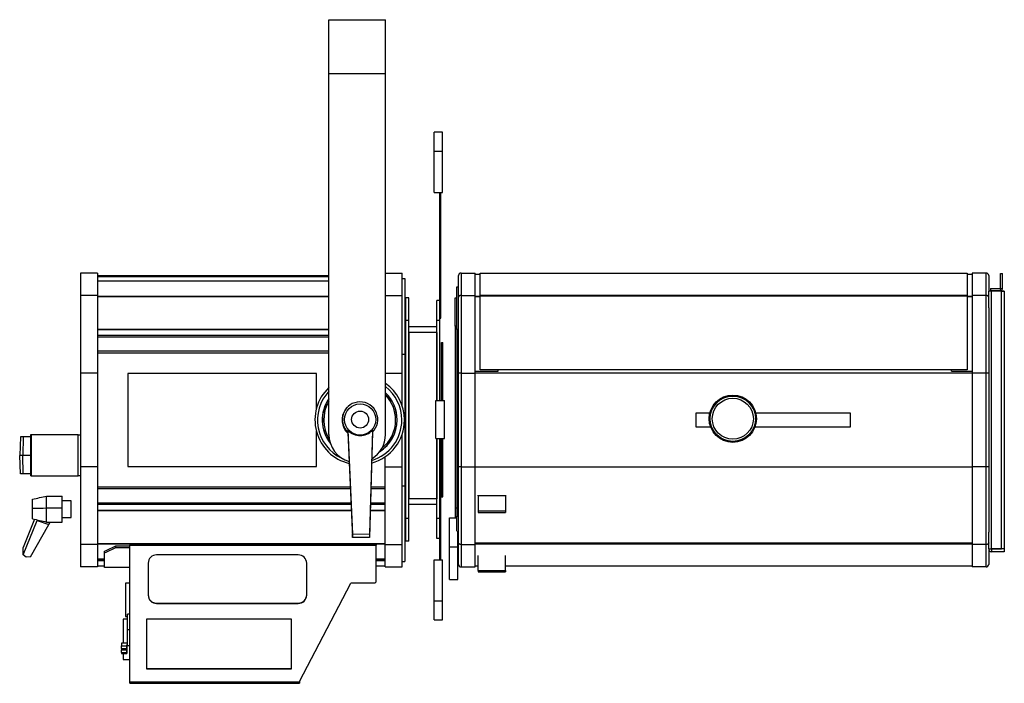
# Model space of a CAD drawing. Header units: millimetres. Extents: x 95 to 1438, y 98 to 1400.
# Tile 4 of 4: x 742 to 1438, y 931 to 1400. Entities that reach past the tile are written whole.
import ezdxf

# ---------------------------------------------------------------- set-up
doc = ezdxf.new("R2010")
doc.units = ezdxf.units.MM

msp = doc.modelspace()

# ---------------------------------------------------------------- linework, layer by layer
at = {"color": 7, "linetype": 'Continuous', "lineweight": 25}
for p, q in [((960.42, 1361.76), (960.42, 1399.76)), ((960.42, 1399.76), (1000.42, 1399.76)), ((1000.42, 1361.76), (1000.42, 1399.76)), ((960.42, 1361.76), (1000.42, 1361.76)), ((960.42, 1106.76), (960.42, 1361.76)), ((1000.42, 1106.76), (1000.42, 1361.76)), ((1040.79, 1320.26), (1034.79, 1320.26)), ((1034.79, 1306.76), (1034.79, 1320.26)), ((1040.79, 1306.76), (1040.79, 1320.26)), ((1034.79, 1306.76), (1040.79, 1306.76)), ((1034.79, 1277.76), (1034.79, 1306.76)), ((1040.79, 1277.76), (1040.79, 1306.76)), ((1034.79, 1277.76), (1040.79, 1277.76)), ((1038.79, 1233.63), (1038.79, 1277.76)), ((1039.59, 1233.63), (1039.59, 1277.76)), ((1038.79, 1233.63), (1039.59, 1233.63)), ((1038.79, 1201.27), (1038.79, 1233.63)), ((1039.59, 1188.88), (1039.59, 1233.63)), ((796.99, 1220.77), (784.99, 1220.77)), ((784.99, 1220.77), (784.99, 1204.99)), ((796.99, 1220.77), (796.99, 1204.99)), ((796.99, 1218.95), (960.42, 1218.95)), ((1000.42, 1220.77), (1012.09, 1220.77)), ((1012.09, 1204.99), (1012.09, 1220.77)), ((1051.99, 1203.68), (1051.99, 1218.97)), ((1053.79, 1220.77), (1053.79, 1204.99)), ((1053.79, 1220.77), (1063.79, 1220.77)), ((1063.79, 1204.99), (1063.79, 1220.77)), ((1063.79, 1219.97), (1067.29, 1219.97)), ((1067.29, 1220.77), (1411.29, 1220.77)), ((1067.29, 1205.13), (1067.29, 1220.77)), ((1411.29, 1220.77), (1411.29, 1205.13)), ((1411.29, 1219.97), (1414.79, 1219.97)), ((1424.79, 1220.77), (1414.79, 1220.77)), ((1414.79, 1220.77), (1414.79, 1204.99)), ((1424.79, 1204.99), (1424.79, 1220.77)), ((1426.59, 1218.97), (1426.59, 1207.85)), ((1434.8, 1209.86), (1434.92, 1220.35)), ((1434.92, 1220.35), (1436.42, 1220.34)), ((1436.3, 1209.84), (1436.42, 1220.34)), ((796.99, 1215.18), (960.42, 1215.18)), ((1012.09, 1216.97), (1014.09, 1216.97)), ((1014.09, 1216.97), (1014.09, 1163.47)), ((1050.79, 1210.97), (1051.99, 1210.97)), ((1050.79, 1180.97), (1050.79, 1210.97)), ((796.99, 1204.99), (784.99, 1204.99)), ((784.99, 1204.99), (784.99, 1149.97)), ((796.99, 1204.99), (796.99, 1149.97)), ((1000.42, 1204.99), (1012.09, 1204.99)), ((1012.09, 1149.97), (1012.09, 1204.99)), ((1051.99, 1149.97), (1051.99, 1203.68)), ((1053.79, 1204.99), (1053.79, 1149.97)), ((1053.79, 1204.99), (1063.79, 1204.99)), ((1063.79, 1149.97), (1063.79, 1204.99)), ((1067.29, 1204.75), (1067.29, 1205.13)), ((1067.29, 1205.13), (1411.29, 1205.13)), ((1067.29, 1152.44), (1067.29, 1204.75)), ((1067.29, 1204.75), (1411.29, 1204.75)), ((1411.29, 1205.13), (1411.29, 1204.75)), ((1411.29, 1204.75), (1411.29, 1152.44)), ((1414.79, 1204.99), (1414.79, 1149.97)), ((1424.79, 1204.99), (1414.79, 1204.99)), ((1424.79, 1149.97), (1424.79, 1204.99)), ((1428.59, 1207.96), (1426.59, 1207.96)), ((1428.59, 1207.85), (1426.59, 1207.85)), ((1426.59, 1196.28), (1426.59, 1207.85)), ((1427.78, 1209.93), (1427.77, 1208.43)), ((1427.77, 1208.43), (1434.77, 1208.35)), ((1427.78, 1209.93), (1434.79, 1209.85)), ((1428.59, 1207.85), (1428.59, 1207.96)), ((1428.59, 1207.96), (1428.59, 1207.96)), ((1435.59, 1207.96), (1428.59, 1207.96)), ((1428.59, 1025.85), (1428.59, 1207.85)), ((1435.59, 1207.85), (1428.59, 1207.85)), ((1434.79, 1209.85), (1434.77, 1208.35)), ((1434.8, 1209.86), (1436.3, 1209.84)), ((1437.59, 1207.96), (1435.59, 1207.96)), ((1435.59, 1207.96), (1435.59, 1207.85)), ((1435.59, 1207.96), (1435.59, 1207.96)), ((1435.59, 1025.85), (1435.59, 1207.85)), ((1435.59, 1207.85), (1437.59, 1207.85)), ((1437.59, 1207.96), (1437.59, 1207.85)), ((1437.59, 1207.85), (1437.59, 1025.85)), ((1016.79, 1203.27), (1014.79, 1203.27)), ((1014.79, 1187.27), (1014.79, 1203.27)), ((1016.79, 1187.27), (1016.79, 1203.27)), ((1038.79, 1201.27), (1036.79, 1201.27)), ((1036.79, 1187.27), (1036.79, 1201.27)), ((1038.79, 1187.27), (1038.79, 1201.27)), ((1049.59, 1203.27), (1050.79, 1203.27)), ((1049.59, 1183.27), (1049.59, 1203.27)), ((1426.59, 1196.28), (1426.59, 1149.97)), ((1016.79, 1187.27), (1014.79, 1187.27)), ((1014.79, 1047.27), (1014.79, 1187.27)), ((1016.79, 1047.27), (1016.79, 1187.27)), ((1036.79, 1182.7), (1016.79, 1182.7)), ((1038.79, 1187.27), (1036.79, 1187.27)), ((1036.79, 1130.77), (1036.79, 1187.27)), ((1038.79, 1188.88), (1039.59, 1188.88)), ((1038.79, 1130.77), (1038.79, 1187.27)), ((1050.79, 1183.27), (1049.59, 1183.27)), ((1049.59, 1183.27), (1049.59, 1054.78)), ((796.99, 1181.01), (960.42, 1181.01)), ((796.99, 1180.77), (960.42, 1180.77)), ((1036.79, 1178.7), (1016.79, 1178.7)), ((1016.79, 1178.7), (1016.79, 1061.27)), ((1036.79, 1178.7), (1036.79, 1130.77)), ((1051.99, 1180.97), (1050.79, 1180.97)), ((1050.79, 1180.97), (1050.79, 1048.97)), ((1040.09, 1171.77), (1040.89, 1171.77)), ((1040.09, 1130.77), (1040.09, 1171.77)), ((1040.89, 1130.77), (1040.89, 1171.77)), ((1012.09, 1163.47), (1014.09, 1163.47)), ((1014.09, 1163.47), (1014.09, 1070.47)), ((796.99, 1149.97), (784.99, 1149.97)), ((784.99, 1149.97), (784.99, 1083.97)), ((796.99, 1149.97), (796.99, 1083.97)), ((951.62, 1149.9), (818.34, 1149.9)), ((818.34, 1149.9), (818.34, 1084.15)), ((951.62, 1125), (951.62, 1149.9)), ((1012.09, 1127.21), (1012.09, 1149.97)), ((1053.79, 1149.97), (1051.99, 1149.97)), ((1051.99, 1083.97), (1051.99, 1149.97)), ((1053.79, 1149.97), (1063.79, 1149.97)), ((1053.79, 1149.97), (1053.79, 1083.97)), ((1063.79, 1151.48), (1079.91, 1151.48)), ((1063.79, 1151.47), (1079.91, 1151.47)), ((1063.79, 1150.32), (1414.79, 1150.32)), ((1063.79, 1083.97), (1063.79, 1149.97)), ((1411.29, 1152.44), (1067.29, 1152.44)), ((1067.29, 1152.44), (1067.29, 1152.42)), ((1411.29, 1152.42), (1067.29, 1152.42)), ((1079.91, 1151.48), (1079.91, 1152.42)), ((1079.91, 1151.48), (1079.91, 1151.47)), ((1400.29, 1151.48), (1400.29, 1152.42)), ((1400.29, 1151.48), (1400.29, 1151.47)), ((1400.29, 1151.48), (1414.79, 1151.48)), ((1400.29, 1151.47), (1414.79, 1151.47)), ((1411.29, 1152.44), (1411.29, 1152.42)), ((1424.79, 1149.97), (1414.79, 1149.97)), ((1414.79, 1149.97), (1414.79, 1083.97)), ((1426.59, 1149.97), (1424.79, 1149.97)), ((1424.79, 1083.97), (1424.79, 1149.97)), ((1426.59, 1149.97), (1426.59, 1083.97)), ((1036.09, 1130.77), (1042.09, 1130.77)), ((1036.09, 1103.77), (1036.09, 1130.77)), ((1042.09, 1103.77), (1042.09, 1130.77)), ((972.13, 1124.38), (973.5, 1125.95)), ((1219.79, 1111.82), (1219.79, 1122.12)), ((1219.79, 1122.12), (1229.63, 1122.12)), ((1261.95, 1122.12), (1328.79, 1122.12)), ((1328.79, 1122.12), (1328.79, 1111.82)), ((750.18, 1106.47), (749.67, 1106.47)), ((749.67, 1106.47), (749.67, 1077.47)), ((750.18, 1106.47), (750.18, 1077.47)), ((783.21, 1106.47), (750.18, 1106.47)), ((783.21, 1077.47), (783.21, 1106.47)), ((783.21, 1106.47), (784.99, 1106.47)), ((951.62, 1084.15), (951.62, 1108.94)), ((973.84, 1108.23), (977.14, 1033.82)), ((973.92, 1109.68), (977.12, 1036.4)), ((991.17, 1109.81), (989.12, 1036.5)), ((991.27, 1108.37), (989.14, 1033.91)), ((1012.09, 1083.97), (1012.09, 1106.72)), ((1230.22, 1111.82), (1219.79, 1111.82)), ((1328.79, 1111.82), (1261.36, 1111.82)), ((742.45, 1104.97), (741.99, 1091.97)), ((744.47, 1104.97), (742.45, 1104.97)), ((744.47, 1104.97), (744.22, 1091.97)), ((749.67, 1104.97), (744.47, 1104.97)), ((1036.09, 1103.77), (1042.09, 1103.77)), ((1036.79, 1047.27), (1036.79, 1103.77)), ((1036.79, 1103.77), (1036.79, 1061.27)), ((1038.79, 1047.27), (1038.79, 1103.77)), ((1039.59, 1035.85), (1039.59, 1103.77)), ((1040.09, 1068.42), (1040.09, 1103.77)), ((1040.89, 1068.42), (1040.89, 1103.77)), ((742.45, 1078.97), (741.99, 1091.97)), ((744.22, 1091.97), (741.99, 1091.97)), ((744.47, 1078.97), (744.22, 1091.97)), ((749.67, 1091.97), (744.22, 1091.97)), ((1000.09, 1083.97), (1000.09, 1090.92)), ((744.47, 1078.97), (742.45, 1078.97)), ((749.67, 1078.97), (744.47, 1078.97)), ((796.99, 1083.97), (784.99, 1083.97)), ((784.99, 1083.97), (784.99, 1028.95)), ((796.99, 1083.97), (796.99, 1028.95)), ((818.34, 1084.15), (951.62, 1084.15)), ((1000.09, 1083.97), (1012.09, 1083.97)), ((1000.09, 1028.95), (1000.09, 1083.97)), ((1012.09, 1028.95), (1012.09, 1083.97)), ((1051.99, 1033.05), (1051.99, 1083.97)), ((1053.79, 1083.97), (1051.99, 1083.97)), ((1053.79, 1083.97), (1053.79, 1028.95)), ((1053.79, 1083.97), (1063.79, 1083.97)), ((1063.79, 1028.95), (1063.79, 1083.97)), ((1414.79, 1083.97), (1414.79, 1028.95)), ((1424.79, 1083.97), (1414.79, 1083.97)), ((1424.79, 1028.95), (1424.79, 1083.97)), ((1426.59, 1083.97), (1424.79, 1083.97)), ((1426.59, 1083.97), (1426.59, 1037.66)), ((750.18, 1077.47), (749.67, 1077.47)), ((750.18, 1077.47), (783.21, 1077.47)), ((784.99, 1077.47), (783.21, 1077.47)), ((1012.09, 1070.47), (1014.09, 1070.47)), ((1014.09, 1070.47), (1014.09, 1016.97)), ((1040.09, 1068.42), (1040.09, 1062.77)), ((1040.09, 1068.42), (1040.89, 1068.42)), ((1040.89, 1062.77), (1040.89, 1068.42)), ((751.04, 1054.59), (751.04, 1060.95)), ((761.04, 1054.78), (761.04, 1063.21)), ((761.04, 1063.21), (772.04, 1063.21)), ((772.04, 1054.78), (772.04, 1063.21)), ((778.29, 1059.91), (772.04, 1059.91)), ((778.29, 1050.23), (778.29, 1059.91)), ((1036.79, 1061.27), (1016.79, 1061.27)), ((1040.09, 1062.77), (1040.89, 1062.77)), ((1065.79, 1063.37), (1065.79, 1063.76)), ((1065.79, 1063.37), (1065.79, 1052.76)), ((1085.29, 1063.37), (1065.79, 1063.37)), ((1085.29, 1063.76), (1085.29, 1063.37)), ((1085.29, 1063.37), (1085.29, 1052.76)), ((751.04, 1047.12), (751.04, 1054.59)), ((761.04, 1044.85), (761.04, 1054.78)), ((761.04, 1054.78), (772.04, 1054.78)), ((772.04, 1044.85), (772.04, 1054.78)), ((796.99, 1053.17), (976.28, 1053.17)), ((796.99, 1052.93), (976.29, 1052.93)), ((989.68, 1052.93), (1000.09, 1052.93)), ((989.69, 1053.17), (1000.09, 1053.17)), ((1036.79, 1057.27), (1016.79, 1057.27)), ((1049.59, 1054.78), (1050.79, 1054.78)), ((1049.59, 1054.78), (1049.59, 1047.74)), ((1065.79, 1052.76), (1085.29, 1052.76)), ((1065.79, 1052.76), (1065.79, 1051.7)), ((1065.79, 1051.7), (1085.29, 1051.7)), ((1085.29, 1052.76), (1085.29, 1051.7)), ((752.35, 1046.83), (744.53, 1026.95)), ((744.53, 1021.73), (754.42, 1045.86)), ((754.6, 1046.32), (754.42, 1045.86)), ((754.42, 1045.86), (762.63, 1043.2)), ((761.04, 1044.85), (772.04, 1044.85)), ((762.63, 1043.2), (763.55, 1044.85)), ((772.04, 1048.16), (778.29, 1048.16)), ((778.29, 1048.16), (778.29, 1050.23)), ((1016.79, 1047.27), (1014.79, 1047.27)), ((1014.79, 1031.27), (1014.79, 1047.27)), ((1016.79, 1031.27), (1016.79, 1047.27)), ((1038.79, 1047.27), (1036.79, 1047.27)), ((1036.79, 1033.27), (1036.79, 1047.27)), ((1038.79, 1033.27), (1038.79, 1047.27)), ((1045.59, 1047.74), (1050.79, 1047.74)), ((1045.59, 1027.24), (1045.59, 1047.74)), ((1050.79, 1048.97), (1051.99, 1048.97)), ((1050.79, 1038.33), (1050.79, 1048.97)), ((749.61, 1020.32), (762.63, 1043.2)), ((977.12, 1036.4), (989.12, 1036.5)), ((989.12, 1036.5), (989.14, 1033.91)), ((1051.59, 1027.24), (1051.59, 1038.33)), ((1426.59, 1025.85), (1426.59, 1037.66)), ((977.14, 1033.82), (977.12, 1036.4)), ((989.14, 1033.91), (977.14, 1033.82)), ((1016.79, 1031.27), (1014.79, 1031.27)), ((1038.79, 1033.27), (1036.79, 1033.27)), ((1038.79, 1035.85), (1039.59, 1035.85)), ((1038.79, 1018.27), (1038.79, 1033.27)), ((1039.59, 1018.27), (1039.59, 1035.85)), ((1051.99, 1028.59), (1051.99, 1033.05)), ((744.53, 1021.73), (744.53, 1026.95)), ((796.99, 1028.95), (784.99, 1028.95)), ((784.99, 1028.95), (784.99, 1013.17)), ((796.99, 1028.95), (796.99, 1013.17)), ((801.99, 1023.18), (801.99, 1024.31)), ((801.99, 1012.72), (801.99, 1023.18)), ((809.99, 1026.98), (809.99, 1028.06)), ((809.99, 1028.06), (819.74, 1028.06)), ((809.99, 1026.98), (819.74, 1026.98)), ((819.74, 1028.72), (819.74, 1028.52)), ((819.74, 1028.72), (993.94, 1028.72)), ((819.74, 1028.52), (993.94, 1028.52)), ((819.74, 932.04), (819.74, 1028.52)), ((993.94, 1028.72), (993.94, 1028.52)), ((993.94, 1002.67), (993.94, 1028.52)), ((1000.09, 1028.95), (1012.09, 1028.95)), ((1000.09, 1013.17), (1000.09, 1028.95)), ((1012.09, 1013.17), (1012.09, 1028.95)), ((1045.59, 1004.19), (1045.59, 1027.24)), ((1045.59, 1027.24), (1051.59, 1027.24)), ((1051.59, 1028.59), (1051.99, 1028.59)), ((1051.59, 1004.19), (1051.59, 1027.24)), ((1051.59, 1022.97), (1051.99, 1022.97)), ((1051.99, 1014.97), (1051.99, 1028.59)), ((1053.79, 1028.95), (1063.79, 1028.95)), ((1053.79, 1028.95), (1053.79, 1013.17)), ((1063.79, 1013.17), (1063.79, 1028.95)), ((1424.79, 1028.95), (1414.79, 1028.95)), ((1414.79, 1028.95), (1414.79, 1013.17)), ((1424.79, 1013.17), (1424.79, 1028.95)), ((1426.59, 1025.85), (1428.59, 1025.85)), ((1426.59, 1025.85), (1426.59, 1014.97)), ((1428.59, 1025.85), (1435.59, 1025.85)), ((1437.59, 1025.85), (1428.59, 1025.85)), ((1428.59, 1025.85), (1428.59, 1023.85)), ((1437.59, 1023.85), (1428.59, 1023.85)), ((1437.59, 1025.85), (1435.59, 1025.85)), ((1437.59, 1025.85), (1437.59, 1025.85)), ((1437.59, 1025.85), (1437.59, 1023.85)), ((746.54, 1019.93), (744.53, 1021.73)), ((749.61, 1020.32), (746.54, 1019.93)), ((796.99, 1018.76), (801.99, 1018.76)), ((796.99, 1018.74), (801.99, 1018.74)), ((796.99, 1017.78), (801.99, 1017.78)), ((832.74, 1015.78), (832.74, 993.24)), ((938.74, 1021.66), (838.74, 1021.66)), ((944.74, 993.24), (944.74, 1015.78)), ((993.94, 1018.76), (1000.09, 1018.76)), ((993.94, 1018.74), (1000.09, 1018.74)), ((993.94, 1017.78), (1000.09, 1017.78)), ((1012.09, 1016.97), (1014.09, 1016.97)), ((1034.79, 1018.27), (1040.79, 1018.27)), ((1034.79, 989.27), (1034.79, 1018.27)), ((1040.79, 989.27), (1040.79, 1018.27)), ((1065.79, 1010.69), (1065.79, 1021.23)), ((1085.29, 1010.69), (1085.29, 1021.23)), ((796.99, 1013.17), (784.99, 1013.17)), ((796.99, 1013.97), (801.99, 1013.97)), ((819.74, 1012.72), (801.99, 1012.72)), ((993.94, 1013.97), (1000.09, 1013.97)), ((1000.09, 1013.17), (1012.09, 1013.17)), ((1053.79, 1013.17), (1063.79, 1013.17)), ((1063.79, 1013.97), (1065.79, 1013.97)), ((1065.79, 1010.69), (1085.29, 1010.69)), ((1065.79, 1010.69), (1065.79, 1009.63)), ((1065.79, 1009.63), (1085.29, 1009.63)), ((1085.29, 1013.97), (1414.79, 1013.97)), ((1085.29, 1010.69), (1085.29, 1009.63)), ((1424.79, 1013.17), (1414.79, 1013.17)), ((819.74, 1001.72), (816.74, 1001.72)), ((816.74, 1001.72), (816.74, 978.12)), ((939.74, 932.22), (975.94, 1001.69)), ((992.94, 1001.69), (975.94, 1001.69)), ((992.94, 1001.69), (993.94, 1002.67)), ((1045.59, 1004.19), (1051.59, 1004.19)), ((1034.79, 975.77), (1034.79, 989.27)), ((1034.79, 989.27), (1040.79, 989.27)), ((1040.79, 975.77), (1040.79, 989.27)), ((838.74, 987.56), (938.74, 987.56)), ((838.74, 987.56), (838.74, 987.36)), ((838.74, 987.36), (938.74, 987.36)), ((938.74, 987.56), (938.74, 987.36)), ((818.04, 976.12), (815.04, 976.12)), ((815.04, 976.12), (815.04, 959.29)), ((816.74, 978.12), (818.04, 978.12)), ((819.74, 979.72), (818.04, 979.72)), ((818.04, 968.72), (818.04, 979.72)), ((831.49, 976.14), (831.49, 941.26)), ((934, 976.14), (831.49, 976.14)), ((934, 941.26), (934, 976.14)), ((1034.79, 975.77), (1040.79, 975.77)), ((818.04, 958.01), (818.04, 968.72)), ((818.04, 959.29), (813.84, 959.29)), ((813.84, 959.29), (813.84, 957.47)), ((813.84, 955.47), (813.84, 957.47)), ((813.84, 957.47), (817.64, 957.47)), ((813.84, 955.47), (817.64, 955.47)), ((813.84, 955.47), (813.84, 954.65)), ((813.84, 952.8), (813.84, 954.65)), ((813.84, 954.65), (817.64, 954.65)), ((817.64, 958.01), (817.64, 957.72)), ((817.64, 958.01), (818.04, 958.01)), ((817.64, 957.47), (817.64, 958.01)), ((817.64, 957.72), (819.74, 957.72)), ((817.64, 955.47), (817.64, 957.47)), ((817.64, 957.47), (817.64, 955.47)), ((817.64, 955.47), (817.64, 954.65)), ((817.64, 952.8), (817.64, 954.65)), ((817.64, 954.65), (817.64, 952.8)), ((818.14, 957.62), (818.14, 957.72)), ((818.14, 957.62), (819.74, 957.62)), ((813.84, 952.8), (817.64, 952.8)), ((813.84, 952.8), (813.84, 952.07)), ((813.84, 952.07), (817.64, 952.07)), ((815.04, 952.07), (815.04, 947.72)), ((815.04, 947.72), (819.74, 947.72)), ((817.64, 952.8), (817.64, 952.07)), ((831.49, 941.46), (934, 941.46)), ((831.49, 941.26), (934, 941.26)), ((939.74, 932.04), (939.74, 932.22)), ((819.74, 932.04), (939.74, 932.04)), ((819.74, 930.92), (819.74, 932.04)), ((819.74, 930.92), (939.74, 930.92)), ((939.74, 932.04), (939.74, 930.92))]:
    msp.add_line(p, q, dxfattribs=at)
at = {"color": 8, "linetype": 'Continuous', "lineweight": 25}
for p, q in [((960.42, 1218.03), (796.99, 1218.03)), ((796.99, 1204.53), (960.42, 1204.53)), ((796.99, 1204.21), (960.42, 1204.21)), ((1063.79, 1204.53), (1067.29, 1204.53)), ((1063.79, 1204.21), (1067.29, 1204.21)), ((1411.29, 1204.53), (1414.79, 1204.53)), ((1411.29, 1204.21), (1414.79, 1204.21)), ((1428.59, 1207.85), (1428.59, 1207.96)), ((1435.59, 1207.96), (1435.59, 1207.85)), ((796.99, 1176.78), (960.42, 1176.78)), ((960.42, 1175.43), (796.99, 1175.43)), ((796.99, 1165.73), (960.42, 1165.73)), ((960.42, 1164.28), (796.99, 1164.28)), ((1000.42, 1149.97), (1012.09, 1149.97)), ((1063.79, 1083.97), (1414.79, 1083.97)), ((796.99, 1069.65), (975.55, 1069.65)), ((975.61, 1068.2), (796.99, 1068.2)), ((1000.09, 1068.2), (990.12, 1068.2)), ((990.16, 1069.65), (1000.09, 1069.65)), ((796.99, 1058.51), (976.04, 1058.51)), ((989.84, 1058.51), (1000.09, 1058.51)), ((976.1, 1057.15), (796.99, 1057.15)), ((1000.09, 1057.15), (989.8, 1057.15)), ((796.99, 1029.73), (1000.09, 1029.73)), ((1414.79, 1029.93), (1063.79, 1029.93)), ((796.99, 1029.41), (1000.09, 1029.41)), ((1414.79, 1029.28), (1063.79, 1029.28)), ((1428.59, 1025.85), (1428.59, 1025.85)), ((819.74, 968.72), (818.04, 968.72))]:
    msp.add_line(p, q, dxfattribs=at)
at = {"color": 7, "linetype": 'Continuous', "lineweight": 25}
for centre, radius in [((1245.79, 1117.87), 16.71), ((1245.79, 1117.87), 16), ((982.48, 1117.26), 11), ((1245.79, 1117.87), 14.5), ((982.48, 1117.26), 6)]:
    msp.add_circle(centre, radius, dxfattribs=at)
for centre, radius, start, end in [((1053.79, 1218.97), 1.8, 90, 180), ((1424.79, 1218.97), 1.8, 0, 90), ((1434.79, 1209.86), 1.51, 269.3338, 359.3338), ((1434.79, 1209.86), 0.01, 269.3338, 359.3338), ((982.19, 1116.97), 31.61, 0, 54.76984), ((982.19, 1116.97), 31.61, 133.52678, 256.49633), ((982.19, 1116.97), 29.79, 136.93608, 244.77545), ((982.19, 1116.97), 29.79, 0, 52.26881), ((982.19, 1116.97), 26.39, 0, 46.29907), ((982.19, 1116.97), 26.39, 145.57142, 217.7819), ((982.48, 1117.26), 12.5, 314.32946, 226.56979), ((982.19, 1116.97), 12.5, 143.63558, 228.20918), ((982.19, 1116.97), 31.61, 285.50788, 0), ((982.19, 1116.97), 29.79, 286.58666, 0), ((982.19, 1116.97), 26.39, 302.56573, 0), ((980.42, 1106.76), 20, 180, 253.52184), ((980.42, 1106.76), 20, 301.02135, 0), ((1428.59, 1025.85), 2, 180, 270), ((1428.59, 1025.85), 0.001, 180, 270), ((838.68, 1015.72), 5.94, 89.42509, 179.41311), ((938.8, 1015.72), 5.94, 0.58682, 90.57498), ((1053.79, 1014.97), 1.8, 180, 270), ((1424.79, 1014.97), 1.8, 270, 0), ((838.68, 993.5), 5.94, 180.58692, 270.57488), ((838.68, 993.3), 5.94, 180.58693, 270.57494), ((938.8, 993.5), 5.94, 269.42505, 359.41315), ((938.8, 993.3), 5.94, 269.42499, 359.41314)]:
    msp.add_arc(centre, radius, start, end, dxfattribs=at)
at = {"color": 8, "linetype": 'Continuous', "lineweight": 25}
for radius, start, end in [(26.48, 0, 46.49247), (25.39, 0, 44.10172), (26.48, 145.27681, 218.33026), (25.39, 149.01677, 212.17701), (26.48, 302.01737, 0), (25.39, 308.17062, 0)]:
    msp.add_arc((982.19, 1116.97), radius, start, end, dxfattribs=at)
at = {"color": 7, "linetype": 'Continuous', "lineweight": 25}
msp.add_ellipse((982.48, 1117.55), major_axis=(-0.09, 11.63), ratio=0.999694, start_param=2.305876, end_param=3.977309, dxfattribs=at)
for points, knots in [([(1053.79, 1204.99), (1053.75, 1204.99), (1053.67, 1204.98), (1053.55, 1204.98), (1053.43, 1204.96), (1053.31, 1204.94), (1053.14, 1204.9), (1052.92, 1204.83), (1052.67, 1204.71), (1052.45, 1204.56), (1052.21, 1204.33), (1052.03, 1204.04), (1051.99, 1203.79), (1051.99, 1203.68), (1051.99, 1203.68)], [0, 0, 0, 0, 0.042516, 0.085039, 0.127584, 0.170162, 0.212777, 0.317813, 0.42324, 0.527901, 0.633015, 0.844386, 0.994175, 1, 1, 1, 1]), ([(1426.59, 1203.68), (1426.59, 1203.71), (1426.59, 1203.76), (1426.58, 1203.85), (1426.55, 1203.97), (1426.49, 1204.12), (1426.33, 1204.38), (1426.02, 1204.67), (1425.59, 1204.87), (1425.21, 1204.96), (1424.97, 1204.98), (1424.83, 1204.99), (1424.79, 1204.99)], [0, 0, 0, 0, 0.040991, 0.081968, 0.122926, 0.222877, 0.322554, 0.536259, 0.747947, 0.854236, 0.960315, 1, 1, 1, 1]), ([(1053.79, 1028.95), (1053.75, 1028.95), (1053.67, 1028.95), (1053.55, 1028.96), (1053.43, 1028.97), (1053.31, 1028.99), (1053.14, 1029.03), (1052.92, 1029.11), (1052.67, 1029.23), (1052.45, 1029.37), (1052.21, 1029.6), (1052.03, 1029.9), (1051.99, 1030.15), (1051.99, 1030.25), (1051.99, 1030.26)], [0, 0, 0, 0, 0.042516, 0.085039, 0.127584, 0.170162, 0.212777, 0.317813, 0.42324, 0.527901, 0.633015, 0.844386, 0.994175, 1, 1, 1, 1]), ([(1426.59, 1030.26), (1426.59, 1030.23), (1426.59, 1030.17), (1426.58, 1030.09), (1426.55, 1029.97), (1426.49, 1029.81), (1426.33, 1029.56), (1426.02, 1029.27), (1425.59, 1029.07), (1425.21, 1028.98), (1424.97, 1028.95), (1424.83, 1028.95), (1424.79, 1028.95)], [0, 0, 0, 0, 0.040991, 0.081968, 0.122926, 0.222877, 0.322554, 0.536259, 0.747947, 0.854236, 0.960315, 1, 1, 1, 1])]:
    msp.add_open_spline(points, degree=3, knots=knots, dxfattribs=at)
for points in [[(973.92, 1109.68), (973.91, 1109.15), (973.9, 1108.66), (973.89, 1108.18)], [(991.22, 1108.32), (991.2, 1108.79), (991.18, 1109.29), (991.17, 1109.81)], [(751.04, 1060.95), (754.37, 1061.71), (757.71, 1062.47), (761.04, 1063.21)], [(751.04, 1054.59), (754.37, 1054.66), (757.71, 1054.72), (761.04, 1054.78)], [(751.04, 1047.12), (754.37, 1046.36), (757.71, 1045.6), (761.04, 1044.85)], [(801.99, 1024.31), (804.66, 1025.46), (807.32, 1026.72), (809.99, 1028.06)], [(801.99, 1023.18), (804.66, 1024.35), (807.32, 1025.62), (809.99, 1026.98)]]:
    msp.add_open_spline(points, degree=3, dxfattribs=at)

doc.saveas('drawing.dxf')
